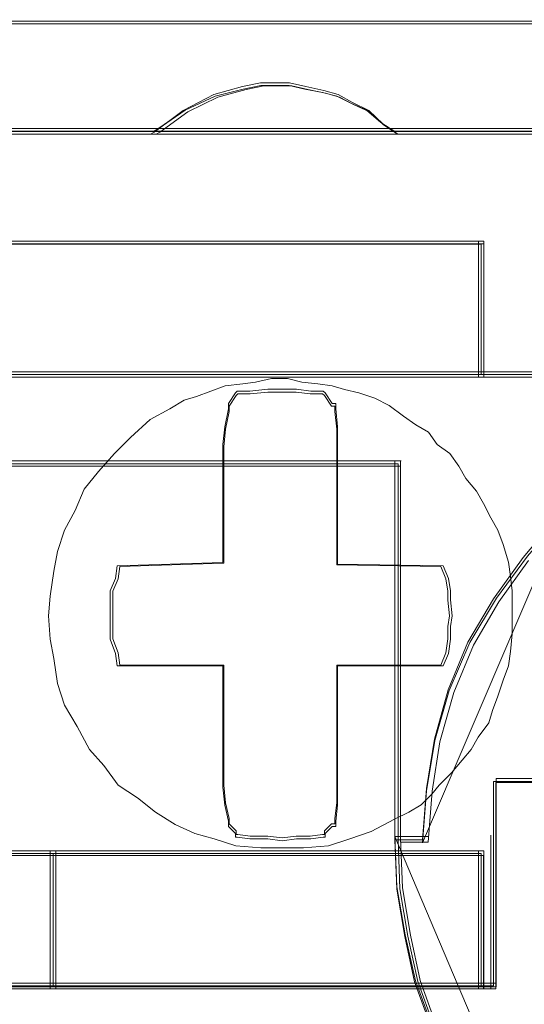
# Model space of a CAD drawing. Header units: millimetres. Extents: x -1290 to 1795, y -4192 to -1311.
# Tile 154 of 256: x 594.02 to 595.39, y -3302.85 to -3300.16. Entities that reach past the tile are written whole.
import ezdxf

# ---------------------------------------------------------------- set-up
doc = ezdxf.new("R2010")
doc.units = ezdxf.units.MM
doc.layers.add('$EL_istn', color=7, linetype='Continuous', lineweight=15)
doc.layers.add('Aparatura', color=7, linetype='Continuous', lineweight=13)
doc.styles.get("Standard").update_dxf_attribs({"font": 'ARIALN.TTF', "width": 0.8})
doc.dimstyles.new('100', dxfattribs={"dimtxt": 15, "dimasz": 10, "dimexe": 1.25, "dimexo": 0.625, "dimtad": 1, "dimdec": 0, "dimtxsty": 'Standard', "dimblk": 'OBLIQUE', "dimcen": 2.5, "dimadec": 0, "dimazin": 0, "dimtfac": 1, "dimtdec": 0, "dimtmove": 0, "dimatfit": 3, "dimldrblk": 'NONE', "dimfxl": 1, "dimarcsym": 0})

# ---------------------------------------------------------------- blocks, each defined once
blk = doc.blocks.new('_Oblique')
at = {"color": 0, "linetype": 'ByBlock', "lineweight": -2}
blk.add_line((-0.5, -0.5), (0.5, 0.5), dxfattribs=at)
blk = doc.blocks.new('*D43')
at = {"layer": '$EL_istn', "color": 0, "linetype": 'Continuous', "lineweight": -2, "ltscale": 0.1}
for p, q in [((605.2914, -3294.7164), (605.2914, -3319.5177)), ((518.0914, -3296.8148), (518.0914, -3319.5177)), ((518.0914, -3318.2677), (605.2914, -3318.2677))]:
    blk.add_line(p, q, dxfattribs=at)
at = {"layer": 'Defpoints', "color": 0}
for p in [(605.2914, -3294.0914), (518.0914, -3296.1898), (605.2914, -3318.2677)]:
    blk.add_point(p, dxfattribs=at)
at = {"layer": '$EL_istn', "color": 0, "linetype": 'ByBlock', "lineweight": -2, "xscale": 5, "yscale": 5, "zscale": 5, "rotation": 180}
blk.add_blockref('_Oblique', (518.0914, -3318.2677), dxfattribs=at)
at = {"layer": '$EL_istn', "color": 0, "linetype": 'ByBlock', "lineweight": -2, "xscale": 5, "yscale": 5, "zscale": 5}
blk.add_blockref('_Oblique', (605.2914, -3318.2677), dxfattribs=at)
at = {"layer": '$EL_istn', "color": 0, "lineweight": 5, "insert": (561.6914, -3313.5581), "char_height": 8, "attachment_point": 5}
blk.add_mtext('436', dxfattribs=at)
blk = doc.blocks.new('_None')

msp = doc.modelspace()

# ---------------------------------------------------------------- linework, layer by layer
at = {"layer": 'Aparatura', "lineweight": 13}
for points in [[(561.7986, -3300.1643), (596.0784, -3300.1643), (561.7986, -3300.1643)], [(595.0481, -3300.4732), (595.0087, -3300.4462), (594.9693, -3300.4084), (594.925, -3300.3868), (594.8855, -3300.3652), (594.8461, -3300.3544), (594.7968, -3300.3436), (594.7525, -3300.3328), (594.7131, -3300.3328), (594.6736, -3300.3328), (594.6244, -3300.3436), (594.5455, -3300.3652), (594.4618, -3300.4084), (594.3829, -3300.4678), (594.3731, -3300.4732), (595.0481, -3300.4732)], [(594.9693, -3300.4084), (594.925, -3300.3868), (594.8855, -3300.3652), (594.8461, -3300.3544), (594.7968, -3300.3436), (594.7525, -3300.3328), (594.7131, -3300.3328), (594.6736, -3300.3328), (594.6244, -3300.3436), (594.5455, -3300.3652), (594.4618, -3300.4084), (594.3829, -3300.4678), (594.3731, -3300.4732), (595.0481, -3300.4732), (595.0087, -3300.4462), (594.9693, -3300.4084)], [(594.9693, -3300.4084), (594.925, -3300.3868), (594.8855, -3300.3652), (594.8461, -3300.3544), (594.7968, -3300.3436), (594.7525, -3300.3328), (594.7131, -3300.3328), (594.6736, -3300.3328), (594.6244, -3300.3436), (594.5455, -3300.3652), (594.4618, -3300.4084), (594.3829, -3300.4678), (594.3731, -3300.4732), (595.0481, -3300.4732), (595.0087, -3300.4462), (594.9693, -3300.4084)], [(594.9693, -3300.4084), (594.925, -3300.3868), (594.8855, -3300.3652), (594.8461, -3300.3544), (594.7968, -3300.3436), (594.7525, -3300.3328), (594.7131, -3300.3328), (594.6736, -3300.3328), (594.6244, -3300.3436), (594.5455, -3300.3652), (594.4618, -3300.4084), (594.3829, -3300.4678), (594.3731, -3300.4732), (595.0481, -3300.4732), (595.0087, -3300.4462), (594.9693, -3300.4084)], [(595.0087, -3300.4462), (594.9693, -3300.4084), (594.925, -3300.3868), (594.8855, -3300.3652), (594.8461, -3300.3544), (594.7968, -3300.3436), (594.7525, -3300.3328), (594.7131, -3300.3328), (594.6736, -3300.3328), (594.6244, -3300.3436), (594.5455, -3300.3652), (594.4618, -3300.4084), (594.3829, -3300.4678), (594.3731, -3300.4732), (595.0481, -3300.4732), (595.0087, -3300.4462)], [(594.9635, -3300.4078), (594.9202, -3300.3885), (594.8816, -3300.3692), (594.8431, -3300.3596), (594.7949, -3300.35), (594.7516, -3300.3403), (594.713, -3300.3403), (594.6745, -3300.3403), (594.6263, -3300.35), (594.5492, -3300.3692), (594.4673, -3300.4078), (594.3902, -3300.4609), (594.3806, -3300.4657), (595.0406, -3300.4657), (595.0021, -3300.4416), (594.9635, -3300.4078)], [(595.0021, -3300.4416), (594.9635, -3300.4078), (594.9202, -3300.3885), (594.8816, -3300.3692), (594.8431, -3300.3596), (594.7949, -3300.35), (594.7516, -3300.3403), (594.713, -3300.3403), (594.6745, -3300.3403), (594.6263, -3300.35), (594.5492, -3300.3692), (594.4673, -3300.4078), (594.3902, -3300.4609), (594.3806, -3300.4657), (595.0406, -3300.4657), (595.0021, -3300.4416)], [(561.7986, -3300.4578), (597.2576, -3300.4578), (561.7986, -3300.4578)], [(595.2839, -3300.766), (592.7269, -3300.766), (595.2839, -3300.766)], [(592.7269, -3300.8714), (592.7269, -3300.9869), (592.7269, -3301.1375), (595.2839, -3301.1375), (595.2839, -3300.9869), (595.2839, -3300.8714), (595.2839, -3300.766), (592.7269, -3300.766), (592.7269, -3300.8714)], [(592.7269, -3300.8714), (592.7269, -3300.9869), (592.7269, -3301.1375), (595.2839, -3301.1375), (595.2839, -3300.9869), (595.2839, -3300.8714), (595.2839, -3300.766), (592.7269, -3300.766), (592.7269, -3300.8714)], [(592.7269, -3300.8714), (592.7269, -3300.9869), (592.7269, -3301.1375), (595.2839, -3301.1375), (595.2839, -3300.9869), (595.2839, -3300.8714), (595.2839, -3300.766), (592.7269, -3300.766), (592.7269, -3300.8714)], [(592.7269, -3301.1375), (595.2839, -3301.1375), (595.2839, -3300.9869), (595.2839, -3300.8714), (595.2839, -3300.766), (592.7269, -3300.766), (592.7269, -3300.8714), (592.7269, -3300.9869), (592.7269, -3301.1375)], [(592.7344, -3300.8747), (592.7344, -3300.9855), (592.7344, -3301.13), (595.2764, -3301.13), (595.2764, -3300.9855), (595.2764, -3300.8747), (595.2764, -3300.7736), (592.7344, -3300.7736), (592.7344, -3300.8747)], [(592.7344, -3301.13), (595.2764, -3301.13), (595.2764, -3300.9855), (595.2764, -3300.8747), (595.2764, -3300.7736), (592.7344, -3300.7736), (592.7344, -3300.8747), (592.7344, -3300.9855), (592.7344, -3301.13)], [(595.2839, -3300.766), (594.9557, -3300.766), (595.2839, -3300.766)], [(595.2685, -3300.8824), (595.2685, -3300.766), (595.2685, -3300.8824)], [(595.2685, -3300.9931), (595.2685, -3300.867), (595.2685, -3300.9931)], [(595.2685, -3301.1375), (595.2685, -3300.9776), (595.2685, -3301.1375)], [(594.1719, -3302.091), (594.1378, -3302.0325), (594.1183, -3301.9741), (594.1085, -3301.9059), (594.0988, -3301.8523), (594.0939, -3301.789), (594.0988, -3301.7354), (594.1085, -3301.6672), (594.1183, -3301.6136), (594.1378, -3301.5551), (594.167, -3301.5016), (594.1914, -3301.4431), (594.2304, -3301.3944), (594.2742, -3301.3457), (594.3181, -3301.3018), (594.3717, -3301.2531), (594.4253, -3301.2239), (594.4643, -3301.1996), (594.4984, -3301.1898), (594.5374, -3301.1752), (594.5764, -3301.1606), (594.6251, -3301.1557), (594.6592, -3301.1508), (594.7031, -3301.1411), (594.7469, -3301.1411), (594.7859, -3301.1508), (594.8298, -3301.1557), (594.8688, -3301.1606), (594.9029, -3301.1703), (594.9419, -3301.1801), (594.9857, -3301.1947), (595.0247, -3301.2142), (595.0637, -3301.2434), (595.0978, -3301.2677), (595.1319, -3301.2872), (595.1563, -3301.3213), (595.1904, -3301.3457), (595.2148, -3301.3798), (595.2343, -3301.4139), (595.2635, -3301.448), (595.283, -3301.4821), (595.3025, -3301.521), (595.322, -3301.5551), (595.3366, -3301.5941), (595.3512, -3301.6428), (595.3561, -3301.6818), (595.361, -3301.7208), (595.361, -3301.7597), (595.361, -3301.7987), (595.361, -3301.8377), (595.3561, -3301.8864), (595.3512, -3301.9254), (595.3366, -3301.9643), (595.322, -3302.0082), (595.3074, -3302.0471), (595.2976, -3302.0812), (595.2684, -3302.1202), (595.2489, -3302.1543), (595.2245, -3302.1835), (595.1953, -3302.2176), (595.1612, -3302.2517), (595.1417, -3302.2761), (595.1124, -3302.3053), (595.0783, -3302.3248), (595.0393, -3302.3443), (594.976, -3302.3784), (594.9175, -3302.3979), (594.859, -3302.4173), (594.7908, -3302.4222), (594.7323, -3302.4222), (594.6738, -3302.4222), (594.6056, -3302.4173), (594.5471, -3302.3979), (594.4935, -3302.3832), (594.4399, -3302.3589), (594.3863, -3302.3248), (594.3376, -3302.2858), (594.284, -3302.2517), (594.245, -3302.1981), (594.206, -3302.1543), (594.1719, -3302.091)], [(594.1719, -3302.091), (594.1378, -3302.0325), (594.1183, -3301.9741), (594.1085, -3301.9059), (594.0988, -3301.8523), (594.0939, -3301.789), (594.0988, -3301.7354), (594.1085, -3301.6672), (594.1183, -3301.6136), (594.1378, -3301.5551), (594.167, -3301.5016), (594.1914, -3301.4431), (594.2304, -3301.3944), (594.2742, -3301.3457), (594.3181, -3301.3018), (594.3717, -3301.2531), (594.4253, -3301.2239), (594.4643, -3301.1996), (594.4984, -3301.1898), (594.5374, -3301.1752), (594.5764, -3301.1606), (594.6251, -3301.1557), (594.6592, -3301.1508), (594.7031, -3301.1411), (594.7469, -3301.1411), (594.7859, -3301.1508), (594.8298, -3301.1557), (594.8688, -3301.1606), (594.9029, -3301.1703), (594.9419, -3301.1801), (594.9857, -3301.1947), (595.0247, -3301.2142), (595.0637, -3301.2434), (595.0978, -3301.2677), (595.1319, -3301.2872), (595.1563, -3301.3213), (595.1904, -3301.3457), (595.2148, -3301.3798), (595.2343, -3301.4139), (595.2635, -3301.448), (595.283, -3301.4821), (595.3025, -3301.521), (595.322, -3301.5551), (595.3366, -3301.5941), (595.3512, -3301.6428), (595.3561, -3301.6818), (595.361, -3301.7208), (595.361, -3301.7597), (595.361, -3301.7987), (595.361, -3301.8377), (595.3561, -3301.8864), (595.3512, -3301.9254), (595.3366, -3301.9643), (595.322, -3302.0082), (595.3074, -3302.0471), (595.2976, -3302.0812), (595.2684, -3302.1202), (595.2489, -3302.1543), (595.2245, -3302.1835), (595.1953, -3302.2176), (595.1612, -3302.2517), (595.1417, -3302.2761), (595.1124, -3302.3053), (595.0783, -3302.3248), (595.0393, -3302.3443), (594.976, -3302.3784), (594.9175, -3302.3979), (594.859, -3302.4173), (594.7908, -3302.4222), (594.7323, -3302.4222), (594.6738, -3302.4222), (594.6056, -3302.4173), (594.5471, -3302.3979), (594.4935, -3302.3832), (594.4399, -3302.3589), (594.3863, -3302.3248), (594.3376, -3302.2858), (594.284, -3302.2517), (594.245, -3302.1981), (594.206, -3302.1543), (594.1719, -3302.091)], [(595.322, -3302.0082), (595.3074, -3302.0471), (595.2976, -3302.0812), (595.2684, -3302.1202), (595.2489, -3302.1543), (595.2245, -3302.1835), (595.1953, -3302.2176), (595.1612, -3302.2517), (595.1417, -3302.2761), (595.1124, -3302.3053), (595.0783, -3302.3248), (595.0393, -3302.3443), (594.976, -3302.3784), (594.9175, -3302.3979), (594.859, -3302.4173), (594.7908, -3302.4222), (594.7323, -3302.4222), (594.6738, -3302.4222), (594.6056, -3302.4173), (594.5471, -3302.3979), (594.4935, -3302.3832), (594.4399, -3302.3589), (594.3863, -3302.3248), (594.3376, -3302.2858), (594.284, -3302.2517), (594.245, -3302.1981), (594.206, -3302.1543), (594.1719, -3302.091), (594.1378, -3302.0325), (594.1183, -3301.9741), (594.1085, -3301.9059), (594.0988, -3301.8523), (594.0939, -3301.789), (594.0988, -3301.7354), (594.1085, -3301.6672), (594.1183, -3301.6136), (594.1378, -3301.5551), (594.167, -3301.5016), (594.1914, -3301.4431), (594.2304, -3301.3944), (594.2742, -3301.3457), (594.3181, -3301.3018), (594.3717, -3301.2531), (594.4253, -3301.2239), (594.4643, -3301.1996), (594.4984, -3301.1898), (594.5374, -3301.1752), (594.5764, -3301.1606), (594.6251, -3301.1557), (594.6592, -3301.1508), (594.7031, -3301.1411), (594.7469, -3301.1411), (594.7859, -3301.1508), (594.8298, -3301.1557), (594.8688, -3301.1606), (594.9029, -3301.1703), (594.9419, -3301.1801), (594.9857, -3301.1947), (595.0247, -3301.2142), (595.0637, -3301.2434), (595.0978, -3301.2677), (595.1319, -3301.2872), (595.1563, -3301.3213), (595.1904, -3301.3457), (595.2148, -3301.3798), (595.2343, -3301.4139), (595.2635, -3301.448), (595.283, -3301.4821), (595.3025, -3301.521), (595.322, -3301.5551), (595.3366, -3301.5941), (595.3512, -3301.6428), (595.3561, -3301.6818), (595.361, -3301.7208), (595.361, -3301.7597), (595.361, -3301.7987), (595.361, -3301.8377), (595.3561, -3301.8864), (595.3512, -3301.9254), (595.3366, -3301.9643), (595.322, -3302.0082)], [(595.322, -3302.0082), (595.3074, -3302.0471), (595.2976, -3302.0812), (595.2684, -3302.1202), (595.2489, -3302.1543), (595.2245, -3302.1835), (595.1953, -3302.2176), (595.1612, -3302.2517), (595.1417, -3302.2761), (595.1124, -3302.3053), (595.0783, -3302.3248), (595.0393, -3302.3443), (594.976, -3302.3784), (594.9175, -3302.3979), (594.859, -3302.4173), (594.7908, -3302.4222), (594.7323, -3302.4222), (594.6738, -3302.4222), (594.6056, -3302.4173), (594.5471, -3302.3979), (594.4935, -3302.3832), (594.4399, -3302.3589), (594.3863, -3302.3248), (594.3376, -3302.2858), (594.284, -3302.2517), (594.245, -3302.1981), (594.206, -3302.1543), (594.1719, -3302.091), (594.1378, -3302.0325), (594.1183, -3301.9741), (594.1085, -3301.9059), (594.0988, -3301.8523), (594.0939, -3301.789), (594.0988, -3301.7354), (594.1085, -3301.6672), (594.1183, -3301.6136), (594.1378, -3301.5551), (594.167, -3301.5016), (594.1914, -3301.4431), (594.2304, -3301.3944), (594.2742, -3301.3457), (594.3181, -3301.3018), (594.3717, -3301.2531), (594.4253, -3301.2239), (594.4643, -3301.1996), (594.4984, -3301.1898), (594.5374, -3301.1752), (594.5764, -3301.1606), (594.6251, -3301.1557), (594.6592, -3301.1508), (594.7031, -3301.1411), (594.7469, -3301.1411), (594.7859, -3301.1508), (594.8298, -3301.1557), (594.8688, -3301.1606), (594.9029, -3301.1703), (594.9419, -3301.1801), (594.9857, -3301.1947), (595.0247, -3301.2142), (595.0637, -3301.2434), (595.0978, -3301.2677), (595.1319, -3301.2872), (595.1563, -3301.3213), (595.1904, -3301.3457), (595.2148, -3301.3798), (595.2343, -3301.4139), (595.2635, -3301.448), (595.283, -3301.4821), (595.3025, -3301.521), (595.322, -3301.5551), (595.3366, -3301.5941), (595.3512, -3301.6428), (595.3561, -3301.6818), (595.361, -3301.7208), (595.361, -3301.7597), (595.361, -3301.7987), (595.361, -3301.8377), (595.3561, -3301.8864), (595.3512, -3301.9254), (595.3366, -3301.9643), (595.322, -3302.0082)], [(595.2245, -3302.1835), (595.2489, -3302.1543), (595.2684, -3302.1202), (595.2976, -3302.0812), (595.3074, -3302.0471), (595.322, -3302.0082), (595.3366, -3301.9643), (595.3512, -3301.9254), (595.3561, -3301.8864), (595.361, -3301.8377), (595.361, -3301.7987), (595.361, -3301.7597), (595.361, -3301.7208), (595.3561, -3301.6818), (595.3512, -3301.6428), (595.3366, -3301.5941), (595.322, -3301.5551), (595.3025, -3301.521), (595.283, -3301.4821), (595.2635, -3301.448), (595.2343, -3301.4139), (595.2148, -3301.3798), (595.1904, -3301.3457), (595.1563, -3301.3213), (595.1319, -3301.2872), (595.0978, -3301.2677), (595.0637, -3301.2434), (595.0247, -3301.2142), (594.9857, -3301.1947), (594.9419, -3301.1801), (594.9029, -3301.1703), (594.8688, -3301.1606), (594.8298, -3301.1557), (594.7859, -3301.1508), (594.7469, -3301.1411), (594.7031, -3301.1411), (594.6592, -3301.1508), (594.6251, -3301.1557), (594.5764, -3301.1606), (594.5374, -3301.1752), (594.4984, -3301.1898), (594.4643, -3301.1996), (594.4253, -3301.2239), (594.3717, -3301.2531), (594.3181, -3301.3018), (594.2742, -3301.3457), (594.2304, -3301.3944), (594.1914, -3301.4431), (594.167, -3301.5016), (594.1378, -3301.5551), (594.1183, -3301.6136), (594.1085, -3301.6672), (594.0988, -3301.7354), (594.0939, -3301.789), (594.0988, -3301.8523), (594.1085, -3301.9059), (594.1183, -3301.9741), (594.1378, -3302.0325), (594.1719, -3302.091), (594.206, -3302.1543), (594.245, -3302.1981), (594.284, -3302.2517), (594.3376, -3302.2858), (594.3863, -3302.3248), (594.4399, -3302.3589), (594.4935, -3302.3832), (594.5471, -3302.3979), (594.6056, -3302.4173), (594.6738, -3302.4222), (594.7323, -3302.4222), (594.7908, -3302.4222), (594.859, -3302.4173), (594.9175, -3302.3979), (594.976, -3302.3784), (595.0393, -3302.3443), (595.0783, -3302.3248), (595.1124, -3302.3053), (595.1417, -3302.2761), (595.1612, -3302.2517), (595.1953, -3302.2176), (595.2245, -3302.1835)], [(595.2245, -3302.1835), (595.2489, -3302.1543), (595.2684, -3302.1202), (595.2976, -3302.0812), (595.3074, -3302.0471), (595.322, -3302.0082), (595.3366, -3301.9643), (595.3512, -3301.9254), (595.3561, -3301.8864), (595.361, -3301.8377), (595.361, -3301.7987), (595.361, -3301.7597), (595.361, -3301.7208), (595.3561, -3301.6818), (595.3512, -3301.6428), (595.3366, -3301.5941), (595.322, -3301.5551), (595.3025, -3301.521), (595.283, -3301.4821), (595.2635, -3301.448), (595.2343, -3301.4139), (595.2148, -3301.3798), (595.1904, -3301.3457), (595.1563, -3301.3213), (595.1319, -3301.2872), (595.0978, -3301.2677), (595.0637, -3301.2434), (595.0247, -3301.2142), (594.9857, -3301.1947), (594.9419, -3301.1801), (594.9029, -3301.1703), (594.8688, -3301.1606), (594.8298, -3301.1557), (594.7859, -3301.1508), (594.7469, -3301.1411), (594.7031, -3301.1411), (594.6592, -3301.1508), (594.6251, -3301.1557), (594.5764, -3301.1606), (594.5374, -3301.1752), (594.4984, -3301.1898), (594.4643, -3301.1996), (594.4253, -3301.2239), (594.3717, -3301.2531), (594.3181, -3301.3018), (594.2742, -3301.3457), (594.2304, -3301.3944), (594.1914, -3301.4431), (594.167, -3301.5016), (594.1378, -3301.5551), (594.1183, -3301.6136), (594.1085, -3301.6672), (594.0988, -3301.7354), (594.0939, -3301.789), (594.0988, -3301.8523), (594.1085, -3301.9059), (594.1183, -3301.9741), (594.1378, -3302.0325), (594.1719, -3302.091), (594.206, -3302.1543), (594.245, -3302.1981), (594.284, -3302.2517), (594.3376, -3302.2858), (594.3863, -3302.3248), (594.4399, -3302.3589), (594.4935, -3302.3832), (594.5471, -3302.3979), (594.6056, -3302.4173), (594.6738, -3302.4222), (594.7323, -3302.4222), (594.7908, -3302.4222), (594.859, -3302.4173), (594.9175, -3302.3979), (594.976, -3302.3784), (595.0393, -3302.3443), (595.0783, -3302.3248), (595.1124, -3302.3053), (595.1417, -3302.2761), (595.1612, -3302.2517), (595.1953, -3302.2176), (595.2245, -3302.1835)], [(594.245, -3302.1981), (594.206, -3302.1543), (594.1719, -3302.091), (594.1378, -3302.0325), (594.1183, -3301.9741), (594.1085, -3301.9059), (594.0988, -3301.8523), (594.0939, -3301.789), (594.0988, -3301.7354), (594.1085, -3301.6672), (594.1183, -3301.6136), (594.1378, -3301.5551), (594.167, -3301.5016), (594.1914, -3301.4431), (594.2304, -3301.3944), (594.2742, -3301.3457), (594.3181, -3301.3018), (594.3717, -3301.2531), (594.4253, -3301.2239), (594.4643, -3301.1996), (594.4984, -3301.1898), (594.5374, -3301.1752), (594.5764, -3301.1606), (594.6251, -3301.1557), (594.6592, -3301.1508), (594.7031, -3301.1411), (594.7469, -3301.1411), (594.7859, -3301.1508), (594.8298, -3301.1557), (594.8688, -3301.1606), (594.9029, -3301.1703), (594.9419, -3301.1801), (594.9857, -3301.1947), (595.0247, -3301.2142), (595.0637, -3301.2434), (595.0978, -3301.2677), (595.1319, -3301.2872), (595.1563, -3301.3213), (595.1904, -3301.3457), (595.2148, -3301.3798), (595.2343, -3301.4139), (595.2635, -3301.448), (595.283, -3301.4821), (595.3025, -3301.521), (595.322, -3301.5551), (595.3366, -3301.5941), (595.3512, -3301.6428), (595.3561, -3301.6818), (595.361, -3301.7208), (595.361, -3301.7597), (595.361, -3301.7987), (595.361, -3301.8377), (595.3561, -3301.8864), (595.3512, -3301.9254), (595.3366, -3301.9643), (595.322, -3302.0082), (595.3074, -3302.0471), (595.2976, -3302.0812), (595.2684, -3302.1202), (595.2489, -3302.1543), (595.2245, -3302.1835), (595.1953, -3302.2176), (595.1612, -3302.2517), (595.1417, -3302.2761), (595.1124, -3302.3053), (595.0783, -3302.3248), (595.0393, -3302.3443), (594.976, -3302.3784), (594.9175, -3302.3979), (594.859, -3302.4173), (594.7908, -3302.4222), (594.7323, -3302.4222), (594.6738, -3302.4222), (594.6056, -3302.4173), (594.5471, -3302.3979), (594.4935, -3302.3832), (594.4399, -3302.3589), (594.3863, -3302.3248), (594.3376, -3302.2858), (594.284, -3302.2517), (594.245, -3302.1981)], [(594.277, -3301.6868), (594.2623, -3301.7209), (594.2623, -3301.7453), (594.2623, -3301.7891), (594.2623, -3301.8184), (594.2623, -3301.8525), (594.277, -3301.8915), (594.2819, -3301.9256), (594.5707, -3301.9256), (594.5707, -3302.257), (594.5756, -3302.3057), (594.5854, -3302.3496), (594.5854, -3302.3642), (594.5854, -3302.3642), (594.605, -3302.3837), (594.605, -3302.3934), (594.6099, -3302.3934), (594.6441, -3302.3983), (594.6931, -3302.3983), (594.7322, -3302.4032), (594.7714, -3302.3983), (594.8105, -3302.3983), (594.8448, -3302.3934), (594.8497, -3302.3934), (594.8497, -3302.3837), (594.8693, -3302.3642), (594.8791, -3302.3642), (594.8791, -3302.3496), (594.884, -3302.3057), (594.884, -3302.257), (594.884, -3301.9256), (595.1727, -3301.9256), (595.1874, -3301.8915), (595.1923, -3301.8525), (595.1923, -3301.8184), (595.1972, -3301.7891), (595.1923, -3301.7453), (595.1923, -3301.7209), (595.1874, -3301.6868), (595.1727, -3301.6527), (594.884, -3301.6478), (594.884, -3301.3213), (594.884, -3301.2725), (594.8791, -3301.2238), (594.8791, -3301.2092), (594.8693, -3301.2092), (594.8497, -3301.1799), (594.8448, -3301.1751), (594.8105, -3301.1751), (594.7714, -3301.1702), (594.7322, -3301.1702), (594.6931, -3301.1702), (594.6441, -3301.1751), (594.6099, -3301.1751), (594.605, -3301.1799), (594.5854, -3301.2092), (594.5854, -3301.2092), (594.5854, -3301.2238), (594.5756, -3301.2725), (594.5707, -3301.3213), (594.5707, -3301.6429), (594.2819, -3301.6527), (594.277, -3301.6868)], [(594.2623, -3301.8525), (594.277, -3301.8915), (594.2819, -3301.9256), (594.5707, -3301.9256), (594.5707, -3302.257), (594.5756, -3302.3057), (594.5854, -3302.3496), (594.5854, -3302.3642), (594.5854, -3302.3642), (594.605, -3302.3837), (594.605, -3302.3934), (594.6099, -3302.3934), (594.6441, -3302.3983), (594.6931, -3302.3983), (594.7322, -3302.4032), (594.7714, -3302.3983), (594.8105, -3302.3983), (594.8448, -3302.3934), (594.8497, -3302.3934), (594.8497, -3302.3837), (594.8693, -3302.3642), (594.8791, -3302.3642), (594.8791, -3302.3496), (594.884, -3302.3057), (594.884, -3302.257), (594.884, -3301.9256), (595.1727, -3301.9256), (595.1874, -3301.8915), (595.1923, -3301.8525), (595.1923, -3301.8184), (595.1972, -3301.7891), (595.1923, -3301.7453), (595.1923, -3301.7209), (595.1874, -3301.6868), (595.1727, -3301.6527), (594.884, -3301.6478), (594.884, -3301.3213), (594.884, -3301.2725), (594.8791, -3301.2238), (594.8791, -3301.2092), (594.8693, -3301.2092), (594.8497, -3301.1799), (594.8448, -3301.1751), (594.8105, -3301.1751), (594.7714, -3301.1702), (594.7322, -3301.1702), (594.6931, -3301.1702), (594.6441, -3301.1751), (594.6099, -3301.1751), (594.605, -3301.1799), (594.5854, -3301.2092), (594.5854, -3301.2092), (594.5854, -3301.2238), (594.5756, -3301.2725), (594.5707, -3301.3213), (594.5707, -3301.6429), (594.2819, -3301.6527), (594.277, -3301.6868), (594.2623, -3301.7209), (594.2623, -3301.7453), (594.2623, -3301.7891), (594.2623, -3301.8184), (594.2623, -3301.8525)], [(594.2623, -3301.8525), (594.277, -3301.8915), (594.2819, -3301.9256), (594.5707, -3301.9256), (594.5707, -3302.257), (594.5756, -3302.3057), (594.5854, -3302.3496), (594.5854, -3302.3642), (594.5854, -3302.3642), (594.605, -3302.3837), (594.605, -3302.3934), (594.6099, -3302.3934), (594.6441, -3302.3983), (594.6931, -3302.3983), (594.7322, -3302.4032), (594.7714, -3302.3983), (594.8105, -3302.3983), (594.8448, -3302.3934), (594.8497, -3302.3934), (594.8497, -3302.3837), (594.8693, -3302.3642), (594.8791, -3302.3642), (594.8791, -3302.3496), (594.884, -3302.3057), (594.884, -3302.257), (594.884, -3301.9256), (595.1727, -3301.9256), (595.1874, -3301.8915), (595.1923, -3301.8525), (595.1923, -3301.8184), (595.1972, -3301.7891), (595.1923, -3301.7453), (595.1923, -3301.7209), (595.1874, -3301.6868), (595.1727, -3301.6527), (594.884, -3301.6478), (594.884, -3301.3213), (594.884, -3301.2725), (594.8791, -3301.2238), (594.8791, -3301.2092), (594.8693, -3301.2092), (594.8497, -3301.1799), (594.8448, -3301.1751), (594.8105, -3301.1751), (594.7714, -3301.1702), (594.7322, -3301.1702), (594.6931, -3301.1702), (594.6441, -3301.1751), (594.6099, -3301.1751), (594.605, -3301.1799), (594.5854, -3301.2092), (594.5854, -3301.2092), (594.5854, -3301.2238), (594.5756, -3301.2725), (594.5707, -3301.3213), (594.5707, -3301.6429), (594.2819, -3301.6527), (594.277, -3301.6868), (594.2623, -3301.7209), (594.2623, -3301.7453), (594.2623, -3301.7891), (594.2623, -3301.8184), (594.2623, -3301.8525)], [(594.884, -3301.9256), (594.884, -3302.257), (594.884, -3302.3057), (594.8791, -3302.3496), (594.8791, -3302.3642), (594.8693, -3302.3642), (594.8497, -3302.3837), (594.8497, -3302.3934), (594.8448, -3302.3934), (594.8105, -3302.3983), (594.7714, -3302.3983), (594.7322, -3302.4032), (594.6931, -3302.3983), (594.6441, -3302.3983), (594.6099, -3302.3934), (594.605, -3302.3934), (594.605, -3302.3837), (594.5854, -3302.3642), (594.5854, -3302.3642), (594.5854, -3302.3496), (594.5756, -3302.3057), (594.5707, -3302.257), (594.5707, -3301.9256), (594.2819, -3301.9256), (594.277, -3301.8915), (594.2623, -3301.8525), (594.2623, -3301.8184), (594.2623, -3301.7891), (594.2623, -3301.7453), (594.2623, -3301.7209), (594.277, -3301.6868), (594.2819, -3301.6527), (594.5707, -3301.6429), (594.5707, -3301.3213), (594.5756, -3301.2725), (594.5854, -3301.2238), (594.5854, -3301.2092), (594.5854, -3301.2092), (594.605, -3301.1799), (594.6099, -3301.1751), (594.6441, -3301.1751), (594.6931, -3301.1702), (594.7322, -3301.1702), (594.7714, -3301.1702), (594.8105, -3301.1751), (594.8448, -3301.1751), (594.8497, -3301.1799), (594.8693, -3301.2092), (594.8791, -3301.2092), (594.8791, -3301.2238), (594.884, -3301.2725), (594.884, -3301.3213), (594.884, -3301.6478), (595.1727, -3301.6527), (595.1874, -3301.6868), (595.1923, -3301.7209), (595.1923, -3301.7453), (595.1972, -3301.7891), (595.1923, -3301.8184), (595.1923, -3301.8525), (595.1874, -3301.8915), (595.1727, -3301.9256), (594.884, -3301.9256)], [(594.884, -3301.9256), (594.884, -3302.257), (594.884, -3302.3057), (594.8791, -3302.3496), (594.8791, -3302.3642), (594.8693, -3302.3642), (594.8497, -3302.3837), (594.8497, -3302.3934), (594.8448, -3302.3934), (594.8105, -3302.3983), (594.7714, -3302.3983), (594.7322, -3302.4032), (594.6931, -3302.3983), (594.6441, -3302.3983), (594.6099, -3302.3934), (594.605, -3302.3934), (594.605, -3302.3837), (594.5854, -3302.3642), (594.5854, -3302.3642), (594.5854, -3302.3496), (594.5756, -3302.3057), (594.5707, -3302.257), (594.5707, -3301.9256), (594.2819, -3301.9256), (594.277, -3301.8915), (594.2623, -3301.8525), (594.2623, -3301.8184), (594.2623, -3301.7891), (594.2623, -3301.7453), (594.2623, -3301.7209), (594.277, -3301.6868), (594.2819, -3301.6527), (594.5707, -3301.6429), (594.5707, -3301.3213), (594.5756, -3301.2725), (594.5854, -3301.2238), (594.5854, -3301.2092), (594.5854, -3301.2092), (594.605, -3301.1799), (594.6099, -3301.1751), (594.6441, -3301.1751), (594.6931, -3301.1702), (594.7322, -3301.1702), (594.7714, -3301.1702), (594.8105, -3301.1751), (594.8448, -3301.1751), (594.8497, -3301.1799), (594.8693, -3301.2092), (594.8791, -3301.2092), (594.8791, -3301.2238), (594.884, -3301.2725), (594.884, -3301.3213), (594.884, -3301.6478), (595.1727, -3301.6527), (595.1874, -3301.6868), (595.1923, -3301.7209), (595.1923, -3301.7453), (595.1972, -3301.7891), (595.1923, -3301.8184), (595.1923, -3301.8525), (595.1874, -3301.8915), (595.1727, -3301.9256), (594.884, -3301.9256)], [(594.2699, -3301.8517), (594.2843, -3301.8902), (594.2891, -3301.9239), (594.5733, -3301.9239), (594.5733, -3302.2512), (594.5781, -3302.2994), (594.5877, -3302.3427), (594.5877, -3302.3571), (594.5877, -3302.3571), (594.607, -3302.3764), (594.607, -3302.386), (594.6118, -3302.386), (594.6455, -3302.3908), (594.6937, -3302.3908), (594.7322, -3302.3956), (594.7707, -3302.3908), (594.8092, -3302.3908), (594.8429, -3302.386), (594.8478, -3302.386), (594.8478, -3302.3764), (594.867, -3302.3571), (594.8767, -3302.3571), (594.8767, -3302.3427), (594.8815, -3302.2994), (594.8815, -3302.2512), (594.8815, -3301.9239), (595.1656, -3301.9239), (595.1801, -3301.8902), (595.1849, -3301.8517), (595.1849, -3301.818), (595.1897, -3301.7891), (595.1849, -3301.7458), (595.1849, -3301.7217), (595.1801, -3301.688), (595.1656, -3301.6543), (594.8815, -3301.6495), (594.8815, -3301.327), (594.8815, -3301.2788), (594.8767, -3301.2307), (594.8767, -3301.2163), (594.867, -3301.2163), (594.8478, -3301.1874), (594.8429, -3301.1826), (594.8092, -3301.1826), (594.7707, -3301.1777), (594.7322, -3301.1777), (594.6937, -3301.1777), (594.6455, -3301.1826), (594.6118, -3301.1826), (594.607, -3301.1874), (594.5877, -3301.2163), (594.5877, -3301.2163), (594.5877, -3301.2307), (594.5781, -3301.2788), (594.5733, -3301.327), (594.5733, -3301.6447), (594.2891, -3301.6543), (594.2843, -3301.688), (594.2699, -3301.7217), (594.2699, -3301.7458), (594.2699, -3301.7891), (594.2699, -3301.818), (594.2699, -3301.8517)], [(595.0578, -3301.3656), (589.2073, -3301.3656), (595.0578, -3301.3656)], [(595.0406, -3301.3656), (595.0406, -3301.3656), (595.0406, -3302.4093), (595.0406, -3301.3656)], [(595.4982, -3301.5162), (595.4026, -3301.6257), (595.3183, -3301.7408), (595.2452, -3301.8614), (595.189, -3301.9929), (595.1496, -3302.1298), (595.1271, -3302.2668), (595.1159, -3302.4093), (595.4982, -3301.5162)], [(595.0406, -3302.392), (595.0472, -3302.392), (595.0867, -3302.392), (595.1196, -3302.392), (595.1261, -3302.392), (595.1327, -3302.392), (595.0406, -3302.392)], [(595.0406, -3302.392), (595.0462, -3302.5289), (595.0687, -3302.6603), (595.0967, -3302.7863), (595.1416, -3302.9067), (595.2033, -3303.0272), (595.2706, -3303.1422), (595.3491, -3303.2462), (595.4445, -3303.3448), (595.0406, -3302.392)], [(595.3022, -3302.8073), (595.3022, -3302.3877), (595.3022, -3302.8073)], [(593.8965, -3302.4308), (593.8965, -3302.8073), (594.1143, -3302.8073), (594.1143, -3302.4308), (593.8965, -3302.4308)], [(593.8965, -3302.4308), (593.8965, -3302.8073), (594.1143, -3302.8073), (594.1143, -3302.4308), (593.8965, -3302.4308)], [(593.8965, -3302.4308), (593.8965, -3302.8073), (594.1143, -3302.8073), (594.1143, -3302.4308), (593.8965, -3302.4308)], [(593.8965, -3302.4308), (593.8965, -3302.8073), (594.1143, -3302.8073), (594.1143, -3302.4308), (593.8965, -3302.4308)], [(593.904, -3302.4384), (593.904, -3302.7998), (594.1068, -3302.7998), (594.1068, -3302.4384), (593.904, -3302.4384)], [(593.904, -3302.4384), (593.904, -3302.7998), (594.1068, -3302.7998), (594.1068, -3302.4384), (593.904, -3302.4384)], [(594.0986, -3302.4308), (594.0986, -3302.8073), (594.0986, -3302.4308)], [(595.2839, -3302.6969), (595.2839, -3302.4308), (594.0986, -3302.4308), (594.0986, -3302.8073), (595.2839, -3302.8073), (595.2839, -3302.6969)], [(595.2839, -3302.6969), (595.2839, -3302.4308), (594.0986, -3302.4308), (594.0986, -3302.8073), (595.2839, -3302.8073), (595.2839, -3302.6969)], [(595.2839, -3302.6969), (595.2839, -3302.4308), (594.0986, -3302.4308), (594.0986, -3302.8073), (595.2839, -3302.8073), (595.2839, -3302.6969)], [(594.0986, -3302.4308), (594.0986, -3302.8073), (595.2839, -3302.8073), (595.2839, -3302.6969), (595.2839, -3302.4308), (594.0986, -3302.4308)], [(595.2764, -3302.6938), (595.2764, -3302.4384), (594.1065, -3302.4384), (594.1065, -3302.7998), (595.2764, -3302.7998), (595.2764, -3302.6938)], [(594.1065, -3302.4384), (594.1065, -3302.7998), (595.2764, -3302.7998), (595.2764, -3302.6938), (595.2764, -3302.4384), (594.1065, -3302.4384)], [(595.2685, -3302.4308), (595.2685, -3302.7014), (595.2685, -3302.4308)], [(595.2685, -3302.6859), (595.2685, -3302.8073), (595.2685, -3302.6859)], [(595.3176, -3302.7919), (593.1984, -3302.7919), (595.3176, -3302.7919)]]:
    msp.add_lwpolyline(points, close=True, dxfattribs=at)
for points in [[(596.0784, -3300.1643), (561.8065, -3300.1643)], [(596.0784, -3300.1643), (561.8065, -3300.1643)], [(596.0784, -3300.1643), (561.8065, -3300.1643)], [(596.0784, -3300.1643), (561.8065, -3300.1643)], [(596.0705, -3300.1718), (561.8063, -3300.1718)], [(596.0705, -3300.1718), (561.8063, -3300.1718)], [(593.6395, -3300.4657), (594.3808, -3300.4657), (594.3905, -3300.4609), (594.4675, -3300.4079), (594.5493, -3300.3693), (594.6263, -3300.3501), (594.6745, -3300.3404), (594.713, -3300.3404), (594.7515, -3300.3404), (594.7948, -3300.3501), (594.843, -3300.3597), (594.8815, -3300.3693), (594.92, -3300.3886), (594.9633, -3300.4079), (595.0018, -3300.4416), (595.0403, -3300.4657), (595.7046, -3300.4657)], [(593.6395, -3300.4657), (594.3808, -3300.4657), (594.3905, -3300.4609), (594.4675, -3300.4079), (594.5493, -3300.3693), (594.6263, -3300.3501), (594.6745, -3300.3404), (594.713, -3300.3404), (594.7515, -3300.3404), (594.7948, -3300.3501), (594.843, -3300.3597), (594.8815, -3300.3693), (594.92, -3300.3886), (594.9633, -3300.4079), (595.0018, -3300.4416), (595.0403, -3300.4657), (595.7046, -3300.4657)], [(593.6469, -3300.4732), (594.3883, -3300.4732), (594.398, -3300.4682), (594.475, -3300.4125), (594.5569, -3300.3719), (594.6339, -3300.3517), (594.6821, -3300.3415), (594.7206, -3300.3415), (594.7591, -3300.3415), (594.8024, -3300.3517), (594.8506, -3300.3618), (594.8891, -3300.3719), (594.9276, -3300.3922), (594.9709, -3300.4125), (595.0095, -3300.4479), (595.048, -3300.4732), (595.7124, -3300.4732)], [(593.6469, -3300.4732), (594.3883, -3300.4732), (594.398, -3300.4682), (594.475, -3300.4125), (594.5569, -3300.3719), (594.6339, -3300.3517), (594.6821, -3300.3415), (594.7206, -3300.3415), (594.7591, -3300.3415), (594.8024, -3300.3517), (594.8506, -3300.3618), (594.8891, -3300.3719), (594.9276, -3300.3922), (594.9709, -3300.4125), (595.0095, -3300.4479), (595.048, -3300.4732), (595.7124, -3300.4732)], [(593.6469, -3300.4732), (594.3883, -3300.4732), (594.398, -3300.4682), (594.475, -3300.4125), (594.5569, -3300.3719), (594.6339, -3300.3517), (594.6821, -3300.3415), (594.7206, -3300.3415), (594.7591, -3300.3415), (594.8024, -3300.3517), (594.8506, -3300.3618), (594.8891, -3300.3719), (594.9276, -3300.3922), (594.9709, -3300.4125), (595.0095, -3300.4479), (595.048, -3300.4732), (595.7124, -3300.4732)], [(593.6469, -3300.4732), (594.3883, -3300.4732), (594.398, -3300.4682), (594.475, -3300.4125), (594.5569, -3300.3719), (594.6339, -3300.3517), (594.6821, -3300.3415), (594.7206, -3300.3415), (594.7591, -3300.3415), (594.8024, -3300.3517), (594.8506, -3300.3618), (594.8891, -3300.3719), (594.9276, -3300.3922), (594.9709, -3300.4125), (595.0095, -3300.4479), (595.048, -3300.4732), (595.7124, -3300.4732)], [(592.4814, -3301.1375), (592.7414, -3301.1375), (592.7414, -3300.9897), (592.7414, -3300.8765), (592.7414, -3300.773), (595.2836, -3300.773), (595.2836, -3300.8765), (595.2836, -3300.9897), (595.2836, -3301.1375), (595.5484, -3301.1375), (595.5484, -3300.9897), (595.5484, -3300.8765), (595.5484, -3300.773), (595.7554, -3300.773), (596.781, -3300.773), (597.2576, -3300.773), (597.2576, -3300.4578), (596.8195, -3300.4578), (595.7121, -3300.4578), (595.0476, -3300.4578), (594.388, -3300.4578), (593.6465, -3300.4578), (592.9869, -3300.4578), (592.2454, -3300.4578)], [(592.4814, -3301.1375), (592.7414, -3301.1375), (592.7414, -3300.9897), (592.7414, -3300.8765), (592.7414, -3300.773), (595.2836, -3300.773), (595.2836, -3300.8765), (595.2836, -3300.9897), (595.2836, -3301.1375), (595.5484, -3301.1375), (595.5484, -3300.9897), (595.5484, -3300.8765), (595.5484, -3300.773), (595.7554, -3300.773), (596.781, -3300.773), (597.2576, -3300.773), (597.2576, -3300.4578), (596.8195, -3300.4578), (595.7121, -3300.4578), (595.0476, -3300.4578), (594.388, -3300.4578), (593.6465, -3300.4578), (592.9869, -3300.4578), (592.2454, -3300.4578)], [(592.4814, -3301.1375), (592.7414, -3301.1375), (592.7414, -3300.9897), (592.7414, -3300.8765), (592.7414, -3300.773), (595.2836, -3300.773), (595.2836, -3300.8765), (595.2836, -3300.9897), (595.2836, -3301.1375), (595.5484, -3301.1375), (595.5484, -3300.9897), (595.5484, -3300.8765), (595.5484, -3300.773), (595.7554, -3300.773), (596.781, -3300.773), (597.2576, -3300.773), (597.2576, -3300.4578), (596.8195, -3300.4578), (595.7121, -3300.4578), (595.0476, -3300.4578), (594.388, -3300.4578), (593.6465, -3300.4578), (592.9869, -3300.4578), (592.2454, -3300.4578)], [(592.4814, -3301.1375), (592.7414, -3301.1375), (592.7414, -3300.9897), (592.7414, -3300.8765), (592.7414, -3300.773), (595.2836, -3300.773), (595.2836, -3300.8765), (595.2836, -3300.9897), (595.2836, -3301.1375), (595.5484, -3301.1375), (595.5484, -3300.9897), (595.5484, -3300.8765), (595.5484, -3300.773), (595.7554, -3300.773), (596.781, -3300.773), (597.2576, -3300.773), (597.2576, -3300.4578), (596.8195, -3300.4578), (595.7121, -3300.4578), (595.0476, -3300.4578), (594.388, -3300.4578), (593.6465, -3300.4578), (592.9869, -3300.4578), (592.2454, -3300.4578)], [(592.4814, -3301.1375), (592.7414, -3301.1375), (592.7414, -3300.9897), (592.7414, -3300.8765), (592.7414, -3300.773), (595.2836, -3300.773), (595.2836, -3300.8765), (595.2836, -3300.9897), (595.2836, -3301.1375), (595.5484, -3301.1375), (595.5484, -3300.9897), (595.5484, -3300.8765), (595.5484, -3300.773), (595.7554, -3300.773), (596.781, -3300.773), (597.2576, -3300.773), (597.2576, -3300.4578), (596.8195, -3300.4578), (595.7121, -3300.4578), (595.0476, -3300.4578), (594.388, -3300.4578), (593.6465, -3300.4578), (592.9869, -3300.4578), (592.2454, -3300.4578)], [(592.4814, -3301.1375), (592.7414, -3301.1375), (592.7414, -3300.9897), (592.7414, -3300.8765), (592.7414, -3300.773), (595.2836, -3300.773), (595.2836, -3300.8765), (595.2836, -3300.9897), (595.2836, -3301.1375), (595.5484, -3301.1375), (595.5484, -3300.9897), (595.5484, -3300.8765), (595.5484, -3300.773), (595.7554, -3300.773), (596.781, -3300.773), (597.2576, -3300.773), (597.2576, -3300.4578), (596.8195, -3300.4578), (595.7121, -3300.4578), (595.0476, -3300.4578), (594.388, -3300.4578), (593.6465, -3300.4578), (592.9869, -3300.4578), (592.2454, -3300.4578)], [(595.7121, -3300.4578), (595.0476, -3300.4578), (594.388, -3300.4578), (593.6465, -3300.4578), (592.9869, -3300.4578), (592.2454, -3300.4578)], [(592.4749, -3301.13), (592.7348, -3301.13), (592.7348, -3300.9855), (592.7348, -3300.8747), (592.7348, -3300.7736), (595.2765, -3300.7736), (595.2765, -3300.8747), (595.2765, -3300.9855), (595.2765, -3301.13), (595.5412, -3301.13), (595.5412, -3300.9855), (595.5412, -3300.8747), (595.5412, -3300.7736), (595.7482, -3300.7736), (596.7735, -3300.7736), (597.2501, -3300.7736), (597.2501, -3300.4653), (596.812, -3300.4653), (595.7049, -3300.4653), (595.0406, -3300.4653), (594.3811, -3300.4653), (593.6398, -3300.4653), (592.9803, -3300.4653), (592.239, -3300.4653)], [(592.4749, -3301.13), (592.7348, -3301.13), (592.7348, -3300.9855), (592.7348, -3300.8747), (592.7348, -3300.7736), (595.2765, -3300.7736), (595.2765, -3300.8747), (595.2765, -3300.9855), (595.2765, -3301.13), (595.5412, -3301.13), (595.5412, -3300.9855), (595.5412, -3300.8747), (595.5412, -3300.7736), (595.7482, -3300.7736), (596.7735, -3300.7736), (597.2501, -3300.7736), (597.2501, -3300.4653), (596.812, -3300.4653), (595.7049, -3300.4653), (595.0406, -3300.4653), (594.3811, -3300.4653), (593.6398, -3300.4653), (592.9803, -3300.4653), (592.239, -3300.4653)], [(595.7049, -3300.4653), (595.0406, -3300.4653), (594.3811, -3300.4653), (593.6398, -3300.4653), (592.9803, -3300.4653), (592.239, -3300.4653)], [(592.4749, -3301.13), (592.7348, -3301.13), (592.7348, -3300.9855), (592.7348, -3300.8747), (592.7348, -3300.7736), (595.2765, -3300.7736), (595.2765, -3300.8747), (595.2765, -3300.9855), (595.2765, -3301.13), (595.5412, -3301.13)], [(592.4814, -3301.1375), (592.7414, -3301.1375), (592.7414, -3300.9897), (592.7414, -3300.8765), (592.7414, -3300.773), (595.2836, -3300.773), (595.2836, -3300.8765), (595.2836, -3300.9897), (595.2836, -3301.1375), (595.5484, -3301.1375)], [(592.4784, -3302.4431), (592.7386, -3302.4431), (593.9093, -3302.4431), (594.1117, -3302.4431), (595.2824, -3302.4431), (595.2824, -3302.7005), (595.2824, -3302.8073), (595.3161, -3302.8073), (595.3161, -3302.3994), (595.3161, -3302.244), (595.5184, -3302.244), (595.5184, -3302.3994), (595.5184, -3302.8073), (595.5474, -3302.8073), (595.5474, -3302.7005), (595.5474, -3302.4431), (597.0505, -3302.4431), (597.0505, -3301.1221), (596.6554, -3301.1221), (595.8653, -3301.1221), (595.5474, -3301.1221), (595.2824, -3301.1221), (592.7386, -3301.1221), (592.4784, -3301.1221)], [(595.4358, -3303.336), (595.3445, -3303.2392), (595.2693, -3303.1371), (595.2048, -3303.0242), (595.1458, -3302.9059), (595.1028, -3302.7877), (595.0759, -3302.664), (595.0544, -3302.535), (595.0491, -3302.4006), (595.0491, -3301.3739), (595.0491, -3301.3739), (589.2159, -3301.3739)], [(595.4428, -3303.3356), (595.3515, -3303.2384), (595.2763, -3303.1359), (595.2118, -3303.0225), (595.1527, -3302.9038), (595.1097, -3302.7851), (595.0829, -3302.6609), (595.0614, -3302.5314), (595.056, -3302.3965), (595.056, -3301.3656), (595.056, -3301.3656), (589.2216, -3301.3656)], [(589.2217, -3301.3799), (595.0561, -3301.3799), (595.0561, -3301.3799), (595.0561, -3302.4075), (595.0614, -3302.4075), (595.0937, -3302.4075), (595.1205, -3302.4075), (595.1259, -3302.4075), (595.1313, -3302.4075), (595.142, -3302.2676), (595.1635, -3302.1331), (595.2011, -3301.9986), (595.2549, -3301.8695), (595.3247, -3301.7511), (595.4053, -3301.6381)], [(595.4823, -3301.5213), (595.3907, -3301.6292), (595.3099, -3301.7425), (595.2399, -3301.8612), (595.186, -3301.9906), (595.1483, -3302.1255), (595.1268, -3302.2604), (595.116, -3302.4006), (595.1106, -3302.4006), (595.1053, -3302.4006), (595.0783, -3302.4006), (595.046, -3302.4006), (595.0406, -3302.4006), (595.046, -3302.5355), (595.0676, -3302.6649), (595.0945, -3302.789), (595.1376, -3302.9077), (595.1968, -3303.0264), (595.2614, -3303.1397), (595.3368, -3303.2422), (595.4284, -3303.3393)], [(591.7784, -3303.1055), (593.0158, -3303.1055), (593.2132, -3303.1055), (593.4203, -3303.1055), (595.0188, -3303.1055), (597.2576, -3303.1055), (597.2576, -3302.8018), (595.5484, -3302.8018), (595.5195, -3302.8018), (595.5195, -3302.4344), (595.5195, -3302.3904), (595.5195, -3302.2336), (595.3173, -3302.2336), (595.3173, -3302.3904), (595.3173, -3302.4344), (595.3173, -3302.8018), (595.2836, -3302.8018), (594.1136, -3302.8018), (593.9114, -3302.8018), (593.2132, -3302.8018), (592.7173, -3302.8018), (592.5199, -3302.8018)], [(591.7784, -3303.1055), (593.0158, -3303.1055), (593.2132, -3303.1055), (593.4203, -3303.1055), (595.0188, -3303.1055), (597.2576, -3303.1055), (597.2576, -3302.8018), (595.5484, -3302.8018), (595.5195, -3302.8018), (595.5195, -3302.4344), (595.5195, -3302.3904), (595.5195, -3302.2336), (595.3173, -3302.2336), (595.3173, -3302.3904), (595.3173, -3302.4344), (595.3173, -3302.8018), (595.2836, -3302.8018), (594.1136, -3302.8018), (593.9114, -3302.8018), (593.2132, -3302.8018), (592.7173, -3302.8018), (592.5199, -3302.8018)], [(591.7784, -3303.1055), (593.0158, -3303.1055), (593.2132, -3303.1055), (593.4203, -3303.1055), (595.0188, -3303.1055), (597.2576, -3303.1055), (597.2576, -3302.8018), (595.5484, -3302.8018), (595.5195, -3302.8018), (595.5195, -3302.4344), (595.5195, -3302.3904), (595.5195, -3302.2336), (595.3173, -3302.2336), (595.3173, -3302.3904), (595.3173, -3302.4344), (595.3173, -3302.8018), (595.2836, -3302.8018), (594.1136, -3302.8018), (593.9114, -3302.8018), (593.2132, -3302.8018), (592.7173, -3302.8018), (592.5199, -3302.8018)], [(591.7784, -3303.1055), (593.0158, -3303.1055), (593.2132, -3303.1055), (593.4203, -3303.1055), (595.0188, -3303.1055), (597.2576, -3303.1055), (597.2576, -3302.8018), (595.5484, -3302.8018), (595.5195, -3302.8018), (595.5195, -3302.4344), (595.5195, -3302.3904), (595.5195, -3302.2336), (595.3173, -3302.2336), (595.3173, -3302.3904), (595.3173, -3302.4344), (595.3173, -3302.8018), (595.2836, -3302.8018), (594.1136, -3302.8018), (593.9114, -3302.8018), (593.2132, -3302.8018), (592.7173, -3302.8018), (592.5199, -3302.8018)], [(591.7784, -3303.1055), (593.0158, -3303.1055), (593.2132, -3303.1055), (593.4203, -3303.1055), (595.0188, -3303.1055), (597.2576, -3303.1055), (597.2576, -3302.8018), (595.5484, -3302.8018), (595.5195, -3302.8018), (595.5195, -3302.4344), (595.5195, -3302.3904), (595.5195, -3302.2336), (595.3173, -3302.2336), (595.3173, -3302.3904), (595.3173, -3302.4344), (595.3173, -3302.8018), (595.2836, -3302.8018), (594.1136, -3302.8018), (593.9114, -3302.8018), (593.2132, -3302.8018), (592.7173, -3302.8018), (592.5199, -3302.8018)], [(591.772, -3303.098), (593.0092, -3303.098), (593.2065, -3303.098), (593.4135, -3303.098), (595.0117, -3303.098), (597.2501, -3303.098), (597.2501, -3302.7995), (595.5412, -3302.7995), (595.5123, -3302.7995), (595.5123, -3302.4385), (595.5123, -3302.3952), (595.5123, -3302.2411), (595.3102, -3302.2411), (595.3102, -3302.3952), (595.3102, -3302.4385), (595.3102, -3302.7995), (595.2765, -3302.7995), (594.1067, -3302.7995), (593.9045, -3302.7995), (593.2065, -3302.7995), (592.7107, -3302.7995), (592.5134, -3302.7995)], [(591.772, -3303.098), (593.0092, -3303.098), (593.2065, -3303.098), (593.4135, -3303.098), (595.0117, -3303.098), (597.2501, -3303.098), (597.2501, -3302.7995), (595.5412, -3302.7995), (595.5123, -3302.7995), (595.5123, -3302.4385), (595.5123, -3302.3952), (595.5123, -3302.2411), (595.3102, -3302.2411), (595.3102, -3302.3952), (595.3102, -3302.4385), (595.3102, -3302.7995), (595.2765, -3302.7995), (594.1067, -3302.7995), (593.9045, -3302.7995), (593.2065, -3302.7995), (592.7107, -3302.7995), (592.5134, -3302.7995)], [(591.772, -3303.098), (593.0092, -3303.098), (593.2065, -3303.098), (593.4135, -3303.098), (595.0117, -3303.098), (597.2501, -3303.098), (597.2501, -3302.7995), (595.5412, -3302.7995), (595.5123, -3302.7995), (595.5123, -3302.4385), (595.5123, -3302.3952), (595.5123, -3302.2411), (595.3102, -3302.2411), (595.3102, -3302.3952), (595.3102, -3302.4385), (595.3102, -3302.7995), (595.2765, -3302.7995), (594.1067, -3302.7995), (593.9045, -3302.7995), (593.2065, -3302.7995), (592.7107, -3302.7995), (592.5134, -3302.7995)]]:
    msp.add_lwpolyline(points, dxfattribs=at)

# ---------------------------------------------------------------- dimensions: what is measured, and where the dimension line sits
at = {"layer": '$EL_istn', "linetype": 'Continuous', "lineweight": 5, "ltscale": 0.1}
dim = msp.add_linear_dim(base=(605.2914, -3318.2677), p1=(518.0914, -3296.1898), p2=(605.2914, -3294.0914), dimstyle='100', override={"dimtxt": 8, "dimasz": 5, "dimlfac": 5, "dimfxl": 35, "dimfxlon": 0}, dxfattribs=at)
dim.commit()
dim.dimension.update_dxf_attribs({"geometry": '*D43', "text_midpoint": (561.6914, -3313.5581)})

doc.saveas('drawing.dxf')
